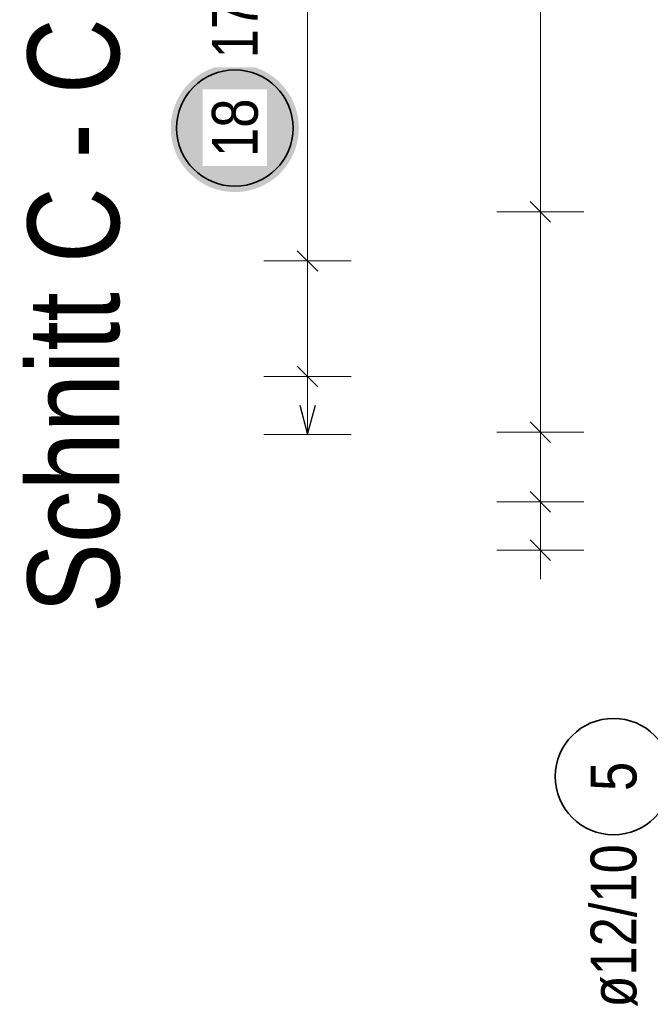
# Model space of a CAD drawing. Header units: millimetres. Extents: x -80 to 34, y 0 to 18.
# Tile 6 of 135: x 8.08 to 9.16, y 2.81 to 4.51. Entities that reach past the tile are written whole.
import ezdxf

# ---------------------------------------------------------------- set-up
doc = ezdxf.new("R2010")
doc.units = ezdxf.units.MM
doc.layers.add('Schraffuren', color=7, linetype='Continuous', lineweight=20)
doc.styles.add('Arial Narrow', font='ARIALN.TTF')

msp = doc.modelspace()

# ---------------------------------------------------------------- hatches: boundary and pattern name
at = {"lineweight": 25, "true_color": 0xffffff}
msp.add_hatch(color=7, dxfattribs=at).paths.add_polyline_path([(8.56, 4.321475), (8.559933, 4.325314), (8.559732, 4.329149), (8.559397, 4.332974), (8.558929, 4.336785), (8.558329, 4.340577), (8.557596, 4.344346), (8.556733, 4.348087), (8.555739, 4.351796), (8.554616, 4.355467), (8.553366, 4.359098), (8.55199, 4.362682), (8.55049, 4.366216), (8.548867, 4.369696), (8.547124, 4.373117), (8.545263, 4.376475), (8.543285, 4.379767), (8.541194, 4.382987), (8.538992, 4.386132), (8.536681, 4.389198), (8.534265, 4.392182), (8.531746, 4.39508), (8.529127, 4.397888), (8.526412, 4.400603), (8.523604, 4.403221), (8.520707, 4.40574), (8.517723, 4.408157), (8.514656, 4.410467), (8.511511, 4.41267), (8.508291, 4.414761), (8.505, 4.416738), (8.501642, 4.4186), (8.498221, 4.420343), (8.494741, 4.421965), (8.491207, 4.423466), (8.487622, 4.424842), (8.483992, 4.426092), (8.48032, 4.427214), (8.476611, 4.428208), (8.47287, 4.429072), (8.469101, 4.429804), (8.465309, 4.430405), (8.461498, 4.430873), (8.457673, 4.431208), (8.453839, 4.431408), (8.45, 4.431475), (8.446161, 4.431408), (8.442327, 4.431208), (8.438502, 4.430873), (8.434691, 4.430405), (8.430899, 4.429804), (8.42713, 4.429072), (8.423389, 4.428208), (8.41968, 4.427214), (8.416008, 4.426092), (8.412378, 4.424842), (8.408793, 4.423466), (8.405259, 4.421965), (8.401779, 4.420343), (8.398358, 4.4186), (8.395, 4.416738), (8.391709, 4.414761), (8.388489, 4.41267), (8.385344, 4.410467), (8.382277, 4.408157), (8.379293, 4.40574), (8.376396, 4.403221), (8.373588, 4.400603), (8.370873, 4.397888), (8.368254, 4.39508), (8.365735, 4.392182), (8.363319, 4.389198), (8.361008, 4.386132), (8.358806, 4.382987), (8.356715, 4.379767), (8.354737, 4.376475), (8.352876, 4.373117), (8.351133, 4.369696), (8.34951, 4.366216), (8.34801, 4.362682), (8.346634, 4.359098), (8.345384, 4.355467), (8.344261, 4.351796), (8.343267, 4.348087), (8.342404, 4.344346), (8.341671, 4.340577), (8.341071, 4.336785), (8.340603, 4.332974), (8.340268, 4.329149), (8.340067, 4.325314), (8.34, 4.321475), (8.340067, 4.317637), (8.340268, 4.313802), (8.340603, 4.309977), (8.341071, 4.306166), (8.341671, 4.302374), (8.342404, 4.298605), (8.343267, 4.294864), (8.344261, 4.291155), (8.345384, 4.287484), (8.346634, 4.283853), (8.34801, 4.280269), (8.34951, 4.276734), (8.351133, 4.273255), (8.352876, 4.269834), (8.354737, 4.266475), (8.356715, 4.263184), (8.358806, 4.259964), (8.361008, 4.256819), (8.363319, 4.253753), (8.365735, 4.250769), (8.368254, 4.247871), (8.370873, 4.245063), (8.373588, 4.242348), (8.376396, 4.23973), (8.379293, 4.237211), (8.382277, 4.234794), (8.385344, 4.232484), (8.388489, 4.230281), (8.391709, 4.22819), (8.395, 4.226213), (8.398358, 4.224351), (8.401779, 4.222608), (8.405259, 4.220985), (8.408793, 4.219485), (8.412378, 4.218109), (8.416008, 4.216859), (8.41968, 4.215737), (8.423389, 4.214743), (8.42713, 4.213879), (8.430899, 4.213147), (8.434691, 4.212546), (8.438502, 4.212078), (8.442327, 4.211743), (8.446161, 4.211542), (8.45, 4.211475), (8.453839, 4.211542), (8.457673, 4.211743), (8.461498, 4.212078), (8.465309, 4.212546), (8.469101, 4.213147), (8.47287, 4.213879), (8.476611, 4.214743), (8.48032, 4.215737), (8.483992, 4.216859), (8.487622, 4.218109), (8.491207, 4.219485), (8.494741, 4.220985), (8.498221, 4.222608), (8.501642, 4.224351), (8.505, 4.226213), (8.508291, 4.22819), (8.511511, 4.230281), (8.514656, 4.232484), (8.517723, 4.234794), (8.520707, 4.237211), (8.523604, 4.23973), (8.526412, 4.242348), (8.529127, 4.245063), (8.531746, 4.247871), (8.534265, 4.250769), (8.536681, 4.253753), (8.538992, 4.256819), (8.541194, 4.259964), (8.543285, 4.263184), (8.545263, 4.266475), (8.547124, 4.269834), (8.548867, 4.273255), (8.55049, 4.276734), (8.55199, 4.280269), (8.553366, 4.283853), (8.554616, 4.287484), (8.555739, 4.291155), (8.556733, 4.294864), (8.557596, 4.298605), (8.558329, 4.302374), (8.558929, 4.306166), (8.559397, 4.309977), (8.559732, 4.313802)])

# ---------------------------------------------------------------- linework, layer by layer
at = {"color": 5, "linetype": 'Continuous', "lineweight": 18}
for p, q in [((8.575, 5.384866), (8.575, 3.794862)), ((8.65, 4.092988), (8.5, 4.092988)), ((8.65, 3.894237), (8.5, 3.894237)), ((8.5, 3.794862), (8.65, 3.794862))]:
    msp.add_line(p, q, dxfattribs=at)
at = {"color": 3, "linetype": 'Continuous', "lineweight": 25}
for p, q in [((8.592678, 4.07531), (8.557322, 4.110666)), ((8.592678, 3.87656), (8.557322, 3.911915)), ((8.561603, 3.844862), (8.575, 3.794862)), ((8.575, 3.794862), (8.588397, 3.844862))]:
    msp.add_line(p, q, dxfattribs=at)
at = {"color": 2, "linetype": 'Continuous', "lineweight": 35}
msp.add_circle((8.45, 4.321475), 0.1, dxfattribs=at)
at = {"layer": 'Schraffuren', "color": 5, "linetype": 'Continuous', "lineweight": 18}
for p, q in [((8.975, 3.545861), (8.975, 5.633708)), ((8.9, 4.177506), (9.05, 4.177506)), ((8.9, 3.798772), (9.05, 3.798772)), ((8.9, 3.678772), (9.05, 3.678772)), ((8.9, 3.595861), (9.05, 3.595861))]:
    msp.add_line(p, q, dxfattribs=at)
at = {"layer": 'Schraffuren', "color": 3, "linetype": 'Continuous', "lineweight": 25}
for p, q in [((8.957322, 4.195184), (8.992678, 4.159828)), ((8.957322, 3.81645), (8.992678, 3.781094)), ((8.957322, 3.69645), (8.992678, 3.661094)), ((8.957322, 3.613538), (8.992678, 3.578183))]:
    msp.add_line(p, q, dxfattribs=at)
at = {"layer": 'Schraffuren', "color": 2, "linetype": 'Continuous', "lineweight": 35}
msp.add_circle((9.100705, 3.206458), 0.1, dxfattribs=at)

# ---------------------------------------------------------------- texts
at = {"color": 1, "lineweight": 70, "style": 'Arial Narrow'}
msp.add_text('Schnitt C - C   M. 1:25', height=0.1575, rotation=90, dxfattribs=at).set_placement((8.251351, 3.487521))
at = {"color": 2, "lineweight": 35, "insert": (8.410625, 4.441475), "char_height": 0.07875, "attachment_point": 1, "rotation": 90, "line_spacing_factor": 0.9, "style": 'Arial Narrow', "bg_fill": 3, "box_fill_scale": 1.2, "bg_fill_color": 256, "bg_fill_true_color": 13158600, "bg_fill_transparency": 0}
msp.add_mtext('17ø10/10', dxfattribs=at)
at = {"layer": 'Schraffuren', "color": 2, "lineweight": 35, "char_height": 0.07875, "attachment_point": 1, "rotation": 90, "line_spacing_factor": 0.9, "style": 'Arial Narrow'}
for s, insert in [('5', (9.06133, 3.181652)), ('ø12/10', (9.06133, 2.809258))]:
    msp.add_mtext(s, dxfattribs=dict(at, insert=insert))

# ---------------------------------------------------------------- next in the draw order: texts
at = {"color": 2, "lineweight": 35, "insert": (8.410625, 4.271863), "char_height": 0.07875, "attachment_point": 1, "rotation": 90, "line_spacing_factor": 0.9, "style": 'Arial Narrow', "bg_fill": 3, "box_fill_scale": 1.2, "bg_fill_color": 256, "bg_fill_true_color": 13158600, "bg_fill_transparency": 0}
msp.add_mtext('18', dxfattribs=at)

doc.saveas('drawing.dxf')
